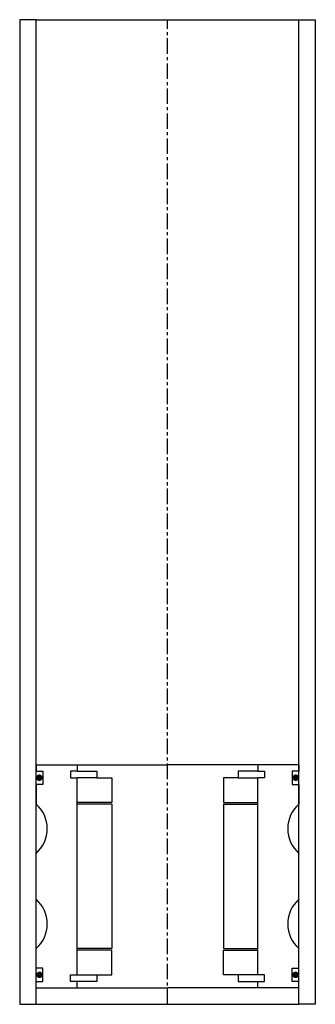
# Model space of a CAD drawing. Extents: x -45 to 45, y -10 to 290.
import ezdxf

# ---------------------------------------------------------------- set-up
doc = ezdxf.new("R2010")
doc.units = 0
doc.header["$LTSCALE"] = 0.15
doc.linetypes.add('CENTER', pattern=[50.8, 31.75, -6.35, 6.35, -6.35])
doc.layers.get('0').update_dxf_attribs({"linetype": 'CONTINUOUS'})
doc.layers.add('CENTER', color=9, linetype='CENTER')

msp = doc.modelspace()

# ---------------------------------------------------------------- linework, layer by layer
for p, q in [((-40, 290), (-45, 290)), ((-45, 290), (-45, -10)), ((-40, -10), (-40, 290)), ((-40, 290), (40, 290)), ((40, -10), (40, 290)), ((40, 290), (45, 290)), ((45, 290), (45, -10)), ((-40, 63), (-27.5, 63)), ((-40, 63), (-40, 61)), ((-27.5, 63), (0, 63)), ((-27.5, 63), (-27.5, 61)), ((27.5, 63), (0, 63)), ((27.5, 63), (27.5, 61)), ((40, 63), (27.5, 63)), ((40, 63), (40, 61)), ((-40, 61), (-38, 61)), ((-38, 61), (-38, 57)), ((-27.5, 61), (-29.5, 61)), ((-29.5, 61), (-29.5, 59)), ((-27.5, 61), (-21.5, 61)), ((-21.5, 61), (-21.5, 59)), ((27.5, 61), (21.5, 61)), ((21.5, 61), (21.5, 59)), ((27.5, 61), (29.5, 61)), ((29.5, 61), (29.5, 59)), ((40, 61), (38, 61)), ((38, 61), (38, 57)), ((-38, 57), (-40, 57)), ((-40, 57), (-40, 51)), ((-29.5, 59), (-27.5, 59)), ((-27.5, -1), (-27.5, 59)), ((-21.5, 59), (-27.5, 59)), ((-21.5, 59), (-17, 59)), ((-17, 59), (-17, 51.5)), ((21.5, 59), (17, 59)), ((17, 59), (17, 51.5)), ((21.5, 59), (27.5, 59)), ((29.5, 59), (27.5, 59)), ((27.5, -1), (27.5, 59)), ((38, 57), (40, 57)), ((40, 57), (40, 51)), ((-17, 51.5), (-27.5, 51.5)), ((-17, 51), (-27.5, 51)), ((-17, 51), (-17, 7)), ((17, 51.5), (27.5, 51.5)), ((17, 51), (17, 7)), ((17, 51), (27.5, 51)), ((-40, 22), (-40, 36)), ((40, 22), (40, 36)), ((-40, 1), (-40, 7)), ((-17, 7), (-27.5, 7)), ((-17, 6.5), (-27.5, 6.5)), ((-17, -1), (-17, 6.5)), ((17, 7), (27.5, 7)), ((17, -1), (17, 6.5)), ((17, 6.5), (27.5, 6.5)), ((40, 1), (40, 7)), ((-38, 1), (-40, 1)), ((-38, -3), (-38, 1)), ((38, -3), (38, 1)), ((38, 1), (40, 1)), ((-40, -3), (-38, -3)), ((-29.5, -3), (-29.5, -1)), ((-29.5, -1), (-27.5, -1)), ((-27.5, -3), (-29.5, -3)), ((-27.5, -1), (-21.5, -1)), ((-27.5, -5), (-27.5, -3)), ((-21.5, -3), (-27.5, -3)), ((-21.5, -1), (-21.5, -3)), ((-21.5, -1), (-17, -1)), ((21.5, -1), (17, -1)), ((27.5, -1), (21.5, -1)), ((21.5, -1), (21.5, -3)), ((21.5, -3), (27.5, -3)), ((29.5, -1), (27.5, -1)), ((27.5, -5), (27.5, -3)), ((27.5, -3), (29.5, -3)), ((29.5, -3), (29.5, -1)), ((40, -3), (38, -3)), ((-40, -5), (-27.5, -5)), ((-27.5, -5), (0, -5)), ((27.5, -5), (0, -5)), ((40, -5), (27.5, -5)), ((-40, -10), (-40, -8)), ((40, -10), (40, -8)), ((-45, -10), (-40, -10)), ((-40, -10), (40, -10)), ((45, -10), (40, -10))]:
    msp.add_line(p, q)
at = {"const_width": 0.95}
for points in [[(-38.51, 59.04, -1), (-39.56, 59.04, -1)], [(38.51, 59.04, 1), (39.56, 59.04, 1)], [(-38.45, -1.02, -1), (-39.5, -1.02, -1)], [(38.45, -1.02, 1), (39.5, -1.02, 1)]]:
    msp.add_lwpolyline(points, format="xyb", close=True, dxfattribs=at)
for centre, start, end in [((-46.61, 43.5), 311.4096, 48.5904), ((46.61, 43.5), 131.4096, 228.5904), ((-46.61, 14.5), 311.4096, 48.5904), ((46.61, 14.5), 131.4096, 228.5904)]:
    msp.add_arc(centre, 10, start, end)
at = {"layer": 'CENTER'}
for q in [(0, 290), (0, 58)]:
    msp.add_line((0, -10), q, dxfattribs=at)

doc.saveas('drawing.dxf')
